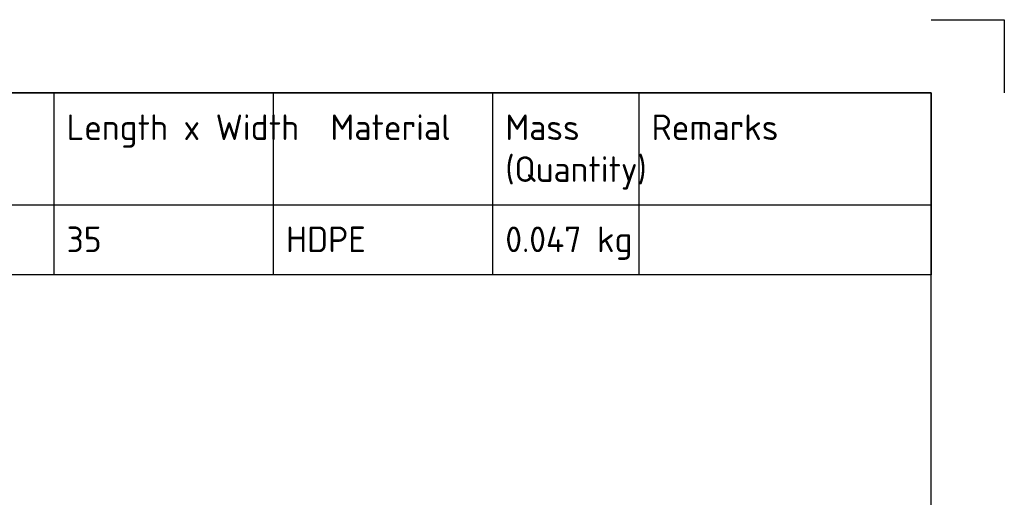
# Paper-space layout 'Sheet1' of a CAD drawing. Header units: millimetres. Extents: x 0 to 420, y 0 to 297.
# Tile 8 of 8: x 285 to 420, y 232 to 297. Entities that reach past the tile are written whole.
import ezdxf
from ezdxf.enums import TextEntityAlignment as Align

# ---------------------------------------------------------------- set-up
doc = ezdxf.new("R2010")
doc.units = ezdxf.units.MM
doc.layers.add('Default', color=7, linetype='Continuous')
doc.styles.add('SEACAD_Solid_Edge_ISO', font='seiso.ttf')

# ---------------------------------------------------------------- blocks, each defined once
blk = doc.blocks.new('SE4')
at = {"layer": 'Default', "color": 7, "linetype": 'Continuous'}
for p, q in [((290, 287), (290, 271.67)), ((320, 287), (320, 271.67)), ((350, 287), (350, 271.67)), ((370, 287), (370, 271.67)), ((220, 271.67), (410, 271.67)), ((290, 271.67), (290, 262.06)), ((320, 271.67), (320, 262.06)), ((350, 271.67), (350, 262.06)), ((370, 271.67), (370, 262.06))]:
    blk.add_line(p, q, dxfattribs=at)
blk.add_lwpolyline([(220, 262.06), (220, 287), (410, 287), (410, 262.06), (220, 262.06)], dxfattribs=at)
at = {"layer": 'Default', "color": 7, "linetype": 'Continuous', "style": 'SEACAD_Solid_Edge_ISO'}
for s, p in [('Description', (261.76, 284.03)), ('Length x Width', (291.76, 284.03)), ('Material', (327.84, 284.03)), ('Remarks', (371.76, 284.03)), ('Mass', (351.76, 284.03)), ('(Quantity)', (351.76, 278.3)), ('35', (291.76, 268.69)), ('HDPE', (321.76, 268.69)), ('0.047 kg', (351.76, 268.69))]:
    blk.add_text(s, height=3.5, dxfattribs=at).set_placement(p, align=Align.TOP_LEFT)

psp = doc.layouts.new('Sheet1')

# ---------------------------------------------------------------- linework, layer by layer
at = {"layer": 'Default', "color": 7, "linetype": 'Continuous'}
for p, q in [((410, 297), (420, 297)), ((420, 297), (420, 287)), ((410, 287), (10, 287)), ((410, 10), (410, 287))]:
    psp.add_line(p, q, dxfattribs=at)

# ---------------------------------------------------------------- block references
at = {"layer": 'Default'}
psp.add_blockref('SE4', (0, 0), dxfattribs=at)

doc.saveas('drawing.dxf')
